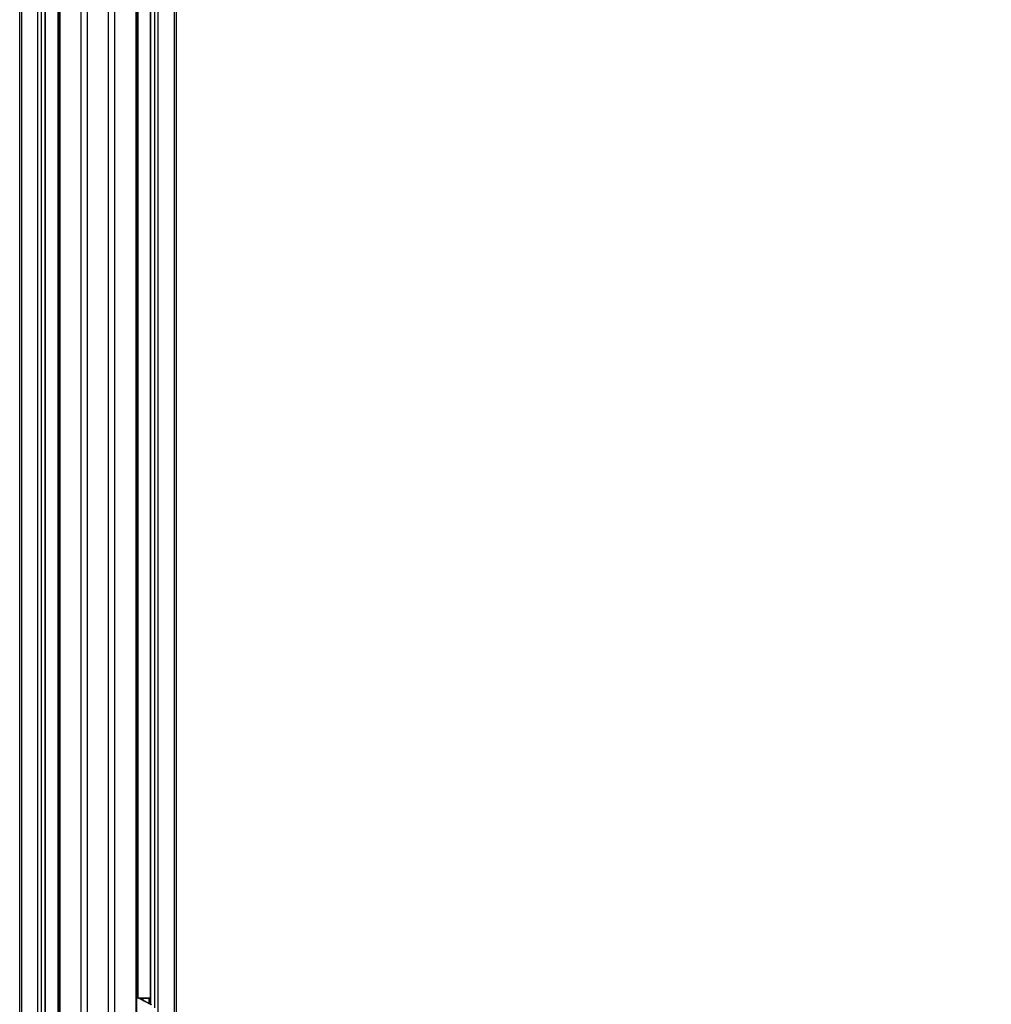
# Model space of a CAD drawing. Header units: millimetres. Extents: x 20 to 19631, y 28 to 16288.
# Tile 21 of 124: x 6022 to 7834, y 2768 to 4605. Entities that reach past the tile are written whole.
import ezdxf

# ---------------------------------------------------------------- set-up
doc = ezdxf.new("R2010")
doc.units = ezdxf.units.MM
doc.header["$LTSCALE"] = 2
doc.layers.add('COMPONENT_GEOMETRY', color=7, linetype='Continuous')
doc.styles.add('SLDTEXTSTYLE0', font='TXT', dxfattribs={"width": 0.75})
doc.dimstyles.new('SLDDIMSTYLE1', dxfattribs={"dimtxt": 100, "dimasz": 6.604, "dimexe": 0, "dimexo": 0.0625, "dimgap": 25, "dimtad": 0, "dimtih": 1, "dimtoh": 1, "dimdec": 1, "dimrnd": 1e-09, "dimzin": 12, "dimdsep": 46, "dimtxsty": 'SLDTEXTSTYLE0', "dimsah": 1, "dimcen": 0.09, "dimadec": 0, "dimazin": 3, "dimtfac": 1, "dimtdec": 1, "dimtofl": 0, "dimtmove": 0, "dimatfit": 3, "dimfxl": 1, "dimfrac": 2, "dimtolj": 1, "dimtzin": 12, "dimarcsym": 0})

# ---------------------------------------------------------------- blocks, each defined once
blk = doc.blocks.new('_D_4')
at = {"layer": 'COMPONENT_GEOMETRY', "color": 7}
for p, q in [((10221, 6612.5), (10221, 4529.8)), ((10021, 4509.5), (9990.5, 4509.5)), ((9990.5, 4509.5), (9990.5, 4350.8)), ((10421.1, 4509.5), (10451.6, 4509.5)), ((10451.6, 4509.5), (10451.6, 4350.8)), ((9990.5, 4350.8), (10021, 4350.8)), ((10451.6, 4350.8), (10421.1, 4350.8)), ((10221, 2118.5), (10221, 4201.1)), ((6365.5, 2118.5), (10227.4, 2118.5))]:
    blk.add_line(p, q, dxfattribs=at)
for points in [[(10221, 6612.5), (10220, 6605.9), (10222, 6605.9)], [(10221, 2118.5), (10222, 2125.1), (10220, 2125.1)]]:
    blk.add_solid(points, dxfattribs=at)
at = {"layer": 'COMPONENT_GEOMETRY', "color": 7, "char_height": 100, "attachment_point": 1, "style": 'SLDTEXTSTYLE0'}
for s, insert in [('7\'4.46"', (10021, 4479.7)), ('2247mm', (9948.3, 4330))]:
    blk.add_mtext(s, dxfattribs=dict(at, insert=insert))

msp = doc.modelspace()

# ---------------------------------------------------------------- linework, layer by layer
at = {"color": 8, "linetype": 'Continuous', "lineweight": 25}
for p, q in [((6136.88, 2191.49), (6136.88, 7939.49)), ((6147.96, 7939.49), (6147.96, 2191.49)), ((6187.91, 2191.49), (6187.91, 7939.49)), ((6198.99, 7939.49), (6198.99, 2191.49)), ((6093.51, 2191.49), (6093.51, 5790.35)), ((6096.78, 5799.24), (6096.78, 2191.49)), ((6239.08, 2191.49), (6239.08, 5799.24)), ((6242.36, 5790.35), (6242.36, 2780.48)), ((6025.39, 5785.38), (6025.39, 2191.49)), ((6055.87, 2191.49), (6055.87, 5781.02)), ((6062.04, 5781.02), (6062.04, 2191.49)), ((6069.83, 2191.49), (6069.83, 5781.02)), ((6266.04, 5781.02), (6266.04, 2768.25)), ((6273.82, 2761.31), (6273.82, 5781.02)), ((6280, 5781.02), (6280, 2192.39)), ((6310.48, 2192.28), (6310.48, 5785.38)), ((6243.5, 2779.53), (6240.47, 2779.53)), ((6242.11, 2780.12), (6264.2, 2779.33)), ((6265.62, 2779.6), (6242.15, 2780.49)), ((6242.17, 2780.49), (6242.15, 2780.49)), ((6263.49, 2778.33), (6247.7, 2778.9)), ((6263.49, 2769.56), (6263.49, 2778.33)), ((6264.2, 2779.33), (6265.62, 2779.33)), ((6264.89, 2778.33), (6264.89, 2768.84)), ((6265.62, 2778.33), (6264.89, 2778.33))]:
    msp.add_line(p, q, dxfattribs=at)
at = {"color": 7, "linetype": 'Continuous', "lineweight": 25}
for p, q in [((6095.4, 5796.17), (6095.4, 2191.49)), ((6240.47, 2191.49), (6240.47, 5796.17)), ((6022.04, 2191.49), (6022.04, 5786.52)), ((6070.25, 2191.49), (6070.25, 5781.02)), ((6265.62, 5781.02), (6265.62, 2768.46)), ((6313.83, 5786.51), (6313.83, 2191.49)), ((6240.47, 2780.49), (6242.08, 2780.49)), ((6242.08, 2780.49), (6242.08, 2780.49)), ((6265.62, 2779.6), (6242.17, 2780.49)), ((6244.58, 2779.28), (6243.07, 2779.92)), ((6267.26, 2767.32), (6243.5, 2779.53)), ((6245.63, 2778.74), (6244.58, 2779.28)), ((6246.49, 2778.99), (6245.13, 2778.99)), ((6268.33, 2767.07), (6249.1, 2776.95)), ((6264.89, 2778.33), (6263.49, 2778.33))]:
    msp.add_line(p, q, dxfattribs=at)
for centre, radius, start, end in [((6239.37, 2771.51), 9.02, 62.73981, 71.11363), ((6246.02, 2769.26), 9.74, 30.67284, 87.20183), ((6264.39, 2778.44), 0.909, 102.39089, 187.08033), ((6263.99, 2778.45), 0.903, 352.3232, 76.7975)]:
    msp.add_arc(centre, radius, start, end, dxfattribs=at)
at = {"color": 8, "linetype": 'Continuous', "lineweight": 25}
for centre, radius, start, end in [((6242.29, 2777.62), 2.42, 71.21368, 90.17435), ((6243.52, 2777.19), 2.34, 63.11911, 90.54087)]:
    msp.add_arc(centre, radius, start, end, dxfattribs=at)
at = {"color": 7, "linetype": 'Continuous', "lineweight": 25}
msp.add_ellipse((6239.97, 2780.49), major_axis=(3, -0.06), ratio=0.0185099, start_param=0.7595611, end_param=0.7934561, dxfattribs=at)
for points, knots in [([(6242.29, 2780.05), (6241.85, 2780.18), (6241.27, 2780.37), (6240.63, 2780.4), (6240.47, 2780.41)], [0, 0, 0, 0, 0.7558056, 1, 1, 1, 1]), ([(6243.05, 2779.87), (6242.44, 2780.09), (6241.61, 2780.38), (6240.71, 2780.39), (6240.47, 2780.4)], [0, 0, 0, 0, 0.7334685, 1, 1, 1, 1]), ([(6242.17, 2780.49), (6242.16, 2780.49), (6242.14, 2780.49), (6242.11, 2780.49), (6242.09, 2780.49)], [0, 0, 0, 0, 0.2500337, 1, 1, 1, 1]), ([(6249.09, 2776.93), (6248.67, 2777.15), (6247.93, 2777.53), (6246.92, 2777.94), (6246.09, 2778.42), (6245.82, 2778.6), (6245.62, 2778.73)], [0, 0, 0, 0, 0.2579641, 0.4557188, 0.6035397, 1, 1, 1, 1])]:
    msp.add_open_spline(points, degree=3, knots=knots, dxfattribs=at)

# ---------------------------------------------------------------- dimensions: what is measured, and where the dimension line sits
at = {"layer": 'COMPONENT_GEOMETRY', "color": 7}
dim = msp.add_linear_dim(base=(10221.03, 6612.47), p1=(6362.93, 2118.49), p2=(11463.96, 6612.47), angle=90, dimstyle='SLDDIMSTYLE1', dxfattribs=at)
dim.commit()
dim.dimension.update_dxf_attribs({"geometry": '_D_4', "text_midpoint": (10221.03, 4365.48), "dimtype": 160})

doc.saveas('drawing.dxf')
